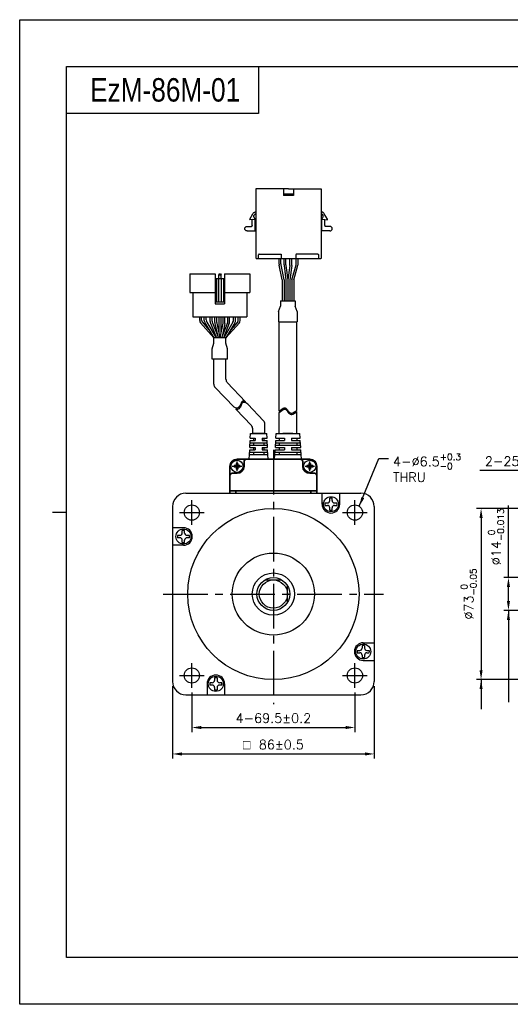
# Model space of a CAD drawing. Header units: millimetres. Extents: x 0 to 594, y 0 to 420.
# Tile 1 of 4: x 0 to 209, y 0 to 420. Entities that reach past the tile are written whole.
import ezdxf

# ---------------------------------------------------------------- set-up
doc = ezdxf.new("R2010")
doc.units = ezdxf.units.MM
doc.header["$PDSIZE"] = -1
for name, pattern in [('AI-Linetype-1', [7.92, 5.04, -2.88]), ('AI-Linetype-2', [7.92, 5.04, -2.88]), ('CENTER2', [28.575, 19.05, -3.175, 3.175, -3.175])]:
    doc.linetypes.add(name, pattern=pattern)
doc.layers.add('DIM', color=3, linetype='Continuous')
doc.layers.add('Layer 1', color=7, linetype='Continuous')
doc.layers.add('Visible (ISO)', color=7, linetype='Continuous', lineweight=35)
doc.styles.add('H', font='txt')
doc.styles.get("Standard").update_dxf_attribs({"font": 'txt.shx', "bigfont": 'whgtxt.shx'})
doc.dimstyles.new('ISO-25', dxfattribs={"dimtxt": 2.5, "dimasz": 2.5, "dimexe": 1.25, "dimexo": 0.625, "dimtad": 1, "dimtxsty": 'Standard', "dimcen": 2.5, "dimadec": 0, "dimazin": 0, "dimtfac": 1, "dimtmove": 0, "dimatfit": 3, "dimfxl": 0, "dimarcsym": 0})

# ---------------------------------------------------------------- blocks, each defined once
blk = doc.blocks.new('*D11')
at = {"color": 8, "lineweight": -2}
for p, q in [((231.46, 227.65), (196.12, 227.65)), ((231.46, 183), (231.46, 229.65)), ((252.46, 227.65), (235.46, 227.65)), ((256.46, 183), (256.46, 229.65))]:
    blk.add_line(p, q, dxfattribs=at)
at = {"color": 8}
for points in [[(235.46, 228.32), (235.46, 226.99), (231.46, 227.65)], [(252.46, 228.32), (252.46, 226.99), (256.46, 227.65)]]:
    blk.add_solid(points, dxfattribs=at)
at = {"layer": 'Defpoints', "color": 0}
for p in [(231.46, 227.65), (231.46, 181), (256.46, 181)]:
    blk.add_point(p, dxfattribs=at)
at = {"color": 3, "insert": (211.79, 231.65), "char_height": 4, "attachment_point": 5}
blk.add_mtext('\\A1;2-25±0.3', dxfattribs=at)
blk = doc.blocks.new('*D12')
at = {"color": 8, "lineweight": -2}
for p, q in [((264.86, 211.5), (194.62, 211.5)), ((196.62, 207.5), (196.62, 142.5)), ((264.86, 138.5), (194.62, 138.5))]:
    blk.add_line(p, q, dxfattribs=at)
at = {"color": 8}
for points in [[(195.96, 207.5), (197.29, 207.5), (196.62, 211.5)], [(195.96, 142.5), (197.29, 142.5), (196.62, 138.5)]]:
    blk.add_solid(points, dxfattribs=at)
at = {"layer": 'Defpoints', "color": 0}
for p in [(266.86, 211.5), (196.62, 138.5), (266.86, 138.5)]:
    blk.add_point(p, dxfattribs=at)
at = {"color": 3, "insert": (191.36, 175), "char_height": 4, "attachment_point": 5, "rotation": 90}
blk.add_mtext('\\A1;%%C73{\\H2.800000;\\S 0^ -0.05;}', dxfattribs=at)
blk = doc.blocks.new('*D15')
at = {"color": 8, "lineweight": -2}
for p, q in [((65.1, 135.7), (65.1, 104.79)), ((151.1, 135.7), (151.1, 104.79)), ((69.1, 106.79), (147.1, 106.79))]:
    blk.add_line(p, q, dxfattribs=at)
at = {"color": 8}
for points in [[(69.1, 107.46), (69.1, 106.13), (65.1, 106.79)], [(147.1, 107.46), (147.1, 106.13), (151.1, 106.79)]]:
    blk.add_solid(points, dxfattribs=at)
at = {"layer": 'Defpoints', "color": 0}
for p in [(65.1, 137.7), (151.1, 137.7), (151.1, 106.79)]:
    blk.add_point(p, dxfattribs=at)
at = {"color": 3, "insert": (108.1, 110.79), "char_height": 4, "attachment_point": 5}
blk.add_mtext('\\A1;{\\Famgdt|c129;o} 86±0.5', dxfattribs=at)
blk = doc.blocks.new('*D16')
at = {"color": 8, "lineweight": -2}
for p, q in [((73.35, 133), (73.35, 116.07)), ((142.85, 133), (142.85, 116.07)), ((77.35, 118.07), (138.85, 118.07))]:
    blk.add_line(p, q, dxfattribs=at)
at = {"color": 8}
for points in [[(77.35, 118.74), (77.35, 117.4), (73.35, 118.07)], [(138.85, 118.74), (138.85, 117.4), (142.85, 118.07)]]:
    blk.add_solid(points, dxfattribs=at)
at = {"layer": 'Defpoints', "color": 0}
for p in [(73.35, 135), (142.85, 135), (142.85, 118.07)]:
    blk.add_point(p, dxfattribs=at)
at = {"color": 3, "insert": (108.1, 122.07), "char_height": 4, "attachment_point": 5}
blk.add_mtext('\\A1;4-69.5±0.2', dxfattribs=at)
blk = doc.blocks.new('*D19')
at = {"color": 8, "lineweight": -2}
for p, q in [((208.29, 182), (208.29, 212.8)), ((256.19, 182), (206.29, 182)), ((208.29, 172), (208.29, 178)), ((230.46, 168), (206.29, 168))]:
    blk.add_line(p, q, dxfattribs=at)
at = {"color": 8}
for points in [[(207.62, 178), (208.95, 178), (208.29, 182)], [(207.62, 172), (208.95, 172), (208.29, 168)]]:
    blk.add_solid(points, dxfattribs=at)
at = {"layer": 'Defpoints', "color": 0}
for p in [(208.29, 182), (258.19, 182), (232.46, 168)]:
    blk.add_point(p, dxfattribs=at)
at = {"color": 3, "insert": (203.02, 199.4), "char_height": 4, "attachment_point": 5, "rotation": 90}
blk.add_mtext('\\A1;%%C14{\\H2.800000;\\S 0^ -0.013;}', dxfattribs=at)

msp = doc.modelspace()

# ---------------------------------------------------------------- linework, layer by layer
for p, q in [((101.7014, 400), (101.7014, 380)), ((101.7014, 380), (20, 380)), ((98.0836, 334.9318), (98.0836, 334.6452)), ((110.5149, 315.7345), (110.5149, 318.0142)), ((111.8522, 309.0142), (110.5557, 315.3325)), ((111.3149, 315.8157), (111.3149, 318.0142)), ((112.6688, 309.0142), (111.3557, 315.4137)), ((112.651, 315.4196), (112.651, 318.0142)), ((112.6685, 315.1561), (113.4849, 309.0142)), ((113.451, 315.4726), (113.451, 318.0142)), ((113.4685, 315.209), (114.292, 309.0142)), ((113.7317, 318.0169), (113.7317, 318.0062)), ((115.1336, 315.209), (114.3101, 309.0142)), ((115.9336, 315.1561), (115.1172, 309.0142)), ((115.151, 315.4726), (115.151, 318.0142)), ((115.9332, 309.0142), (117.7523, 315.4638)), ((115.951, 315.4196), (115.951, 318.0142)), ((116.7644, 309.0142), (118.5523, 315.3532)), ((117.8274, 316.0068), (117.8274, 318.0142)), ((118.6274, 315.8961), (118.6274, 318.0142)), ((83.3096, 311.6224), (83.3096, 298.8224)), ((85.0096, 311.6224), (84.8096, 311.1224)), ((84.8096, 309.6224), (84.8096, 311.1224)), ((84.8096, 311.1224), (85.8096, 311.1224)), ((85.0096, 311.6224), (85.6096, 311.6224)), ((85.6096, 311.6224), (85.8096, 311.1224)), ((85.8096, 309.6224), (85.8096, 311.1224)), ((87.3096, 311.6224), (87.3096, 298.8224)), ((87.3096, 311.6224), (98.1096, 311.6224)), ((98.1096, 311.6224), (98.1096, 303.6224)), ((83.3096, 309.6224), (87.3096, 309.6224)), ((83.8096, 309.6224), (83.8096, 299.6224)), ((84.7096, 309.6224), (84.7096, 299.6224)), ((85.9096, 309.6224), (85.9096, 299.6224)), ((86.8096, 309.6224), (86.8096, 299.6224)), ((111.8522, 309.0142), (111.8522, 300.0575)), ((112.6688, 309.0142), (112.6688, 300.0575)), ((113.4849, 309.0142), (113.4849, 300.0575)), ((114.292, 309.0142), (114.292, 300.0575)), ((115.1172, 309.0142), (115.1172, 300.0575)), ((115.9332, 309.0142), (115.9332, 300.0575)), ((116.7644, 309.0142), (116.7644, 300.0575)), ((72.5096, 303.6224), (83.3096, 303.6224)), ((73.8096, 303.6224), (73.8096, 293.2224)), ((87.3096, 303.6224), (98.1096, 303.6224)), ((96.8096, 303.6224), (96.8096, 293.2224)), ((83.3096, 299.6224), (87.3096, 299.6224)), ((83.3096, 298.8224), (87.3096, 298.8224)), ((111.2101, 300.0575), (117.4101, 300.0575)), ((111.2101, 300.0575), (111.2101, 297.8088)), ((117.4101, 300.0575), (117.4101, 297.8088)), ((110.3101, 295.4842), (111.2101, 297.8088)), ((110.3101, 295.4842), (110.3101, 291.0731)), ((118.3101, 295.4829), (117.4101, 297.8088)), ((118.3101, 295.4829), (118.3101, 291.0731)), ((73.8096, 293.2224), (96.8096, 293.2224)), ((78.6689, 293.2224), (91.9689, 293.2224)), ((84.9189, 293.2224), (84.9189, 286.1053)), ((85.7189, 293.2224), (85.7189, 286.1053)), ((110.3101, 291.0731), (118.3101, 291.0731)), ((110.5603, 253), (110.5603, 291.0731)), ((118.0603, 253.2309), (118.0603, 291.0731)), ((82.7096, 264.5259), (82.7096, 275.238)), ((87.9096, 275.238), (82.7096, 275.238)), ((87.9096, 266.6047), (87.9096, 275.238)), ((88.4608, 265.2259), (96.2625, 257.0276)), ((83.2608, 263.1471), (91.329, 254.6687)), ((92.1398, 253.8167), (98.7467, 246.8739)), ((97.1929, 256.0499), (103.9467, 248.9527)), ((110.5603, 253), (112.2897, 254.2267)), ((110.5603, 252.4255), (112.2897, 253.6522)), ((110.5603, 243.5003), (110.5603, 252.4255)), ((112.2897, 254.2267), (112.699, 254.4045)), ((112.2897, 253.6522), (112.699, 253.83)), ((112.699, 254.4045), (113.0846, 254.4272)), ((112.699, 253.83), (113.0846, 253.8527)), ((113.0846, 254.4272), (113.3514, 254.3177)), ((113.0846, 253.8527), (113.3514, 253.7432)), ((113.3514, 254.3177), (113.5971, 254.1156)), ((113.3514, 253.7432), (113.5971, 253.5411)), ((113.5971, 254.1156), (113.8318, 253.848)), ((113.5971, 253.5411), (113.8318, 253.2735)), ((113.8318, 253.848), (114.0658, 253.5421)), ((113.8318, 253.2735), (114.0658, 252.9676)), ((114.0658, 253.5421), (114.3101, 253.2249)), ((114.0658, 252.9676), (114.3101, 252.6504)), ((114.3101, 253.2249), (114.62, 252.8707)), ((114.3101, 252.6504), (114.62, 252.2963)), ((114.62, 252.8707), (114.9526, 252.563)), ((114.62, 252.2963), (114.9526, 251.9885)), ((114.9526, 252.563), (115.3016, 252.3262)), ((115.3016, 252.3262), (115.662, 252.1846)), ((115.662, 252.1846), (116.0281, 252.1629)), ((116.0281, 252.1629), (116.3437, 252.2526)), ((116.3437, 252.2526), (118.0603, 253.2309)), ((116.3437, 251.6782), (118.0603, 252.6564)), ((118.0603, 243.5003), (118.0603, 252.6564)), ((114.9526, 251.9885), (115.3016, 251.7517)), ((115.3016, 251.7517), (115.662, 251.6102)), ((115.662, 251.6102), (116.0281, 251.5884)), ((116.0281, 251.5884), (116.3437, 251.6782)), ((99.2979, 243.5003), (99.2979, 245.4952)), ((104.4979, 243.5003), (104.4979, 247.574)), ((98.0814, 237.5003), (98.2177, 240.5003)), ((98.1723, 239.5003), (105.5359, 239.5003)), ((98.2177, 240.5003), (100.3541, 240.5003)), ((98.2632, 241.5003), (98.3541, 243.5003)), ((98.2632, 241.5003), (100.3541, 241.5003)), ((98.3541, 243.5003), (105.3541, 243.5003)), ((99.2979, 243.5003), (104.5861, 243.5003)), ((101.8979, 243.5003), (99.7041, 243.5003)), ((99.7041, 243.5003), (104.0041, 243.5003)), ((99.7041, 241.5003), (99.7041, 240.5003)), ((99.7041, 239.5003), (99.7041, 238.5003)), ((100.3541, 241.5003), (100.3541, 240.5003)), ((103.3541, 241.5003), (105.445, 241.5003)), ((103.3541, 241.5003), (105.445, 241.5003)), ((103.3541, 241.5003), (103.3541, 240.5003)), ((103.3541, 240.5003), (105.4905, 240.5003)), ((103.3541, 240.5003), (105.4905, 240.5003)), ((104.0041, 241.5003), (104.0041, 240.5003)), ((104.0041, 239.5003), (104.0041, 238.5003)), ((105.445, 241.5003), (105.3541, 243.5003)), ((105.6268, 237.5003), (105.4905, 240.5003)), ((108.945, 237.5003), (109.1496, 240.5003)), ((109.0814, 239.5003), (119.6268, 239.5003)), ((109.1496, 240.5003), (112.8103, 240.5003)), ((109.2177, 241.5003), (109.3541, 243.5003)), ((109.2177, 241.5003), (112.8103, 241.5003)), ((109.3541, 243.5003), (119.3541, 243.5003)), ((110.5603, 241.5003), (110.5603, 240.5003)), ((110.5603, 239.5003), (110.5603, 238.5003)), ((114.3541, 243.5003), (112.1603, 243.5003)), ((112.1603, 243.5003), (116.4603, 243.5003)), ((112.8103, 241.5003), (112.8103, 240.5003)), ((115.8103, 241.5003), (117.9012, 241.5003)), ((115.8103, 241.5003), (119.4905, 241.5003)), ((115.8103, 241.5003), (115.8103, 240.5003)), ((115.8103, 240.5003), (117.9467, 240.5003)), ((115.8103, 240.5003), (119.5586, 240.5003)), ((118.0603, 241.5003), (118.0603, 240.5003)), ((118.0603, 239.5003), (118.0603, 238.5003)), ((119.4905, 241.5003), (119.3541, 243.5003)), ((119.7632, 237.5003), (119.5586, 240.5003)), ((97.8541, 232.5003), (98.0359, 236.5003)), ((97.9905, 235.5003), (105.7177, 235.5003)), ((98.0359, 236.5003), (100.3541, 236.5003)), ((98.0814, 237.5003), (100.3541, 237.5003)), ((98.1268, 238.5003), (105.5814, 238.5003)), ((99.7041, 237.5003), (99.7041, 236.5003)), ((99.7041, 235.5003), (99.7041, 234.5003)), ((100.3541, 237.5003), (100.3541, 236.5003)), ((103.3541, 237.5003), (105.6268, 237.5003)), ((103.3541, 237.5003), (103.3541, 236.5003)), ((103.3541, 236.5003), (105.6723, 236.5003)), ((104.0041, 237.5003), (104.0041, 236.5003)), ((104.0041, 235.5003), (104.0041, 234.5003)), ((105.8541, 232.5003), (105.6723, 236.5003)), ((108.6041, 232.5003), (108.8768, 236.5003)), ((108.8086, 235.5003), (119.8996, 235.5003)), ((108.8768, 236.5003), (112.8103, 236.5003)), ((108.945, 237.5003), (112.8103, 237.5003)), ((109.0132, 238.5003), (119.695, 238.5003)), ((110.5603, 237.5003), (110.5603, 236.5003)), ((110.5603, 235.5003), (110.5603, 234.5003)), ((112.8103, 237.5003), (112.8103, 236.5003)), ((115.8103, 237.5003), (119.7632, 237.5003)), ((115.8103, 237.5003), (115.8103, 236.5003)), ((115.8103, 236.5003), (119.8314, 236.5003)), ((118.0603, 237.5003), (118.0603, 236.5003)), ((118.0603, 235.5003), (118.0603, 234.5003)), ((120.1041, 232.5003), (119.8314, 236.5003)), ((97.8541, 232.5003), (105.8541, 232.5003)), ((97.945, 234.5003), (105.7632, 234.5003)), ((108.6041, 232.5003), (120.1041, 232.5003)), ((108.7405, 234.5003), (119.9677, 234.5003)), ((109.1676, 232.5003), (117.1676, 232.5003)), ((70.8041, 218.0003), (145.4041, 218.0003)), ((128.8882, 213.319), (128.8882, 218.0003)), ((132.1249, 214.8551), (132.1249, 215.8693)), ((133.1293, 214.8551), (133.1293, 215.8737)), ((136.3882, 213.319), (136.3882, 218.0003)), ((65.1041, 212.3003), (65.1041, 137.7003)), ((130.0881, 212.8054), (131.1249, 212.8054)), ((130.0927, 213.8551), (131.1249, 213.8551)), ((132.1249, 210.7688), (132.1249, 211.8054)), ((133.1293, 210.7644), (133.1293, 211.8054)), ((134.1293, 213.8551), (135.1838, 213.8551)), ((134.1293, 212.8054), (135.1884, 212.8054)), ((151.1041, 212.3003), (151.1041, 137.7003)), ((69.7854, 203.2844), (65.1041, 203.2844)), ((69.2493, 201.0255), (69.2493, 202.08)), ((70.299, 201.0255), (70.299, 202.0846)), ((68.2493, 200.0255), (67.2308, 200.0255)), ((68.2493, 199.0211), (67.2351, 199.0211)), ((69.2493, 196.9889), (69.2493, 198.0211)), ((70.299, 196.9843), (70.299, 198.0211)), ((72.34, 200.0255), (71.299, 200.0255)), ((72.3356, 199.0211), (71.299, 199.0211)), ((69.7854, 195.7844), (65.1041, 195.7844)), ((104.4986, 181.0003), (111.7097, 181.0003)), ((114.1041, 171.3948), (114.1041, 178.6059)), ((145.9092, 153.0163), (145.9092, 151.9795)), ((146.4228, 154.2162), (151.1041, 154.2162)), ((146.9589, 153.0117), (146.9589, 151.9795)), ((143.8682, 149.9751), (144.9092, 149.9751)), ((143.8726, 150.9795), (144.9092, 150.9795)), ((145.9092, 148.9751), (145.9092, 147.916)), ((146.9589, 148.9751), (146.9589, 147.9206)), ((147.9589, 150.9795), (148.9731, 150.9795)), ((147.9589, 149.9751), (148.9775, 149.9751)), ((146.4228, 146.7162), (151.1041, 146.7162)), ((83.0789, 139.2362), (83.0789, 138.1952)), ((84.0833, 139.2318), (84.0833, 138.1952)), ((79.82, 136.6816), (79.82, 132.0003)), ((82.0789, 137.1952), (81.0198, 137.1952)), ((82.0789, 136.1455), (81.0244, 136.1455)), ((83.0789, 135.1455), (83.0789, 134.127)), ((84.0833, 135.1455), (84.0833, 134.1314)), ((86.1201, 137.1952), (85.0833, 137.1952)), ((86.1155, 136.1455), (85.0833, 136.1455)), ((87.32, 136.6816), (87.32, 132.0003)), ((70.8041, 132.0003), (145.4041, 132.0003))]:
    msp.add_line(p, q)
at = {"color": 0}
for p, q in [((121.8879, 318.0142), (101.2426, 318.0142)), ((72.5096, 311.6224), (72.5096, 303.6224)), ((72.5096, 311.6224), (83.3096, 311.6224)), ((76.731, 291.6769), (76.731, 293.2224)), ((77.531, 291.8939), (77.531, 293.2224)), ((78.6689, 291.7491), (78.6689, 293.2224)), ((78.9431, 290.7383), (82.7596, 284.2224)), ((79.4689, 291.9661), (79.4689, 293.2224)), ((79.7431, 290.9553), (83.6867, 284.2224)), ((81.1504, 291.2285), (81.1504, 293.2224)), ((81.2936, 290.4851), (83.8011, 284.2224)), ((81.9504, 291.3827), (81.9504, 293.2224)), ((82.0936, 290.6393), (84.6628, 284.2224)), ((83.1689, 290.8415), (83.1689, 293.2224)), ((83.9689, 290.8863), (83.9689, 293.2224)), ((88.5256, 290.6393), (85.9564, 284.2224)), ((86.6689, 290.8863), (86.6689, 293.2224)), ((89.3256, 290.4851), (86.8182, 284.2224)), ((90.8946, 290.9553), (86.9511, 284.2224)), ((87.4689, 290.8424), (87.4689, 293.2224)), ((91.6946, 290.7383), (87.8782, 284.2224)), ((88.6689, 291.3827), (88.6689, 293.2224)), ((89.4689, 291.2285), (89.4689, 293.2224)), ((91.1689, 291.9661), (91.1689, 293.2224)), ((91.9689, 291.7491), (91.9689, 293.2224)), ((93.0882, 291.8939), (93.0882, 293.2224)), ((93.8882, 291.6769), (93.8882, 293.2224)), ((82.0898, 279.6478), (82.7102, 281.9737)), ((87.9094, 284.2224), (82.7102, 284.2224)), ((82.7102, 281.9737), (82.7102, 284.2224)), ((87.9094, 281.9737), (87.9094, 284.2224)), ((88.5295, 279.6492), (87.9094, 281.9737)), ((82.0898, 275.238), (82.0898, 279.6478)), ((88.5295, 275.238), (88.5295, 279.6492)), ((88.5295, 275.238), (82.0898, 275.238)), ((94.3258, 256.4785), (94.179, 256.1225)), ((94.4833, 256.7977), (94.3258, 256.4785)), ((94.6319, 256.2428), (94.4745, 255.9236)), ((94.6683, 257.0566), (94.4833, 256.7977)), ((94.817, 256.5017), (94.6319, 256.2428)), ((94.8976, 257.2314), (94.6683, 257.0566)), ((95.0463, 256.6765), (94.817, 256.5017)), ((95.276, 257.3093), (94.8976, 257.2314)), ((95.4247, 256.7544), (95.0463, 256.6765)), ((95.7173, 257.2435), (95.276, 257.3093)), ((95.866, 256.6886), (95.4247, 256.7544)), ((96.2424, 257.0487), (95.7173, 257.2435)), ((96.3307, 256.5162), (95.866, 256.6886)), ((96.2625, 257.0276), (96.182, 257.0711)), ((97.1929, 256.0499), (96.3307, 256.5162)), ((91.9722, 254.3766), (91.329, 254.6687)), ((92.3125, 254.2875), (91.9722, 254.3766)), ((92.4612, 253.7326), (92.1209, 253.8217)), ((92.6405, 254.2824), (92.3125, 254.2875)), ((92.7892, 253.7275), (92.4612, 253.7326)), ((92.9885, 254.3982), (92.6405, 254.2824)), ((93.1372, 253.8433), (92.7892, 253.7275)), ((93.3, 254.6282), (92.9885, 254.3982)), ((93.4487, 254.0733), (93.1372, 253.8433)), ((93.5758, 254.9473), (93.3, 254.6282)), ((93.7245, 254.3924), (93.4487, 254.0733)), ((93.8175, 255.3306), (93.5758, 254.9473)), ((93.9661, 254.7757), (93.7245, 254.3924)), ((94.0251, 255.7529), (93.8175, 255.3306)), ((94.1738, 255.198), (93.9661, 254.7757)), ((94.179, 256.1225), (94.0251, 255.7529)), ((94.3277, 255.5676), (94.1738, 255.198)), ((94.4745, 255.9236), (94.3277, 255.5676))]:
    msp.add_line(p, q, dxfattribs=at)
at = {"lineweight": 35}
for p, q in [((104.0041, 243.5003), (101.8979, 243.5003)), ((116.4603, 243.5003), (114.3541, 243.5003)), ((105.7906, 232.5003), (97.9176, 232.5003)), ((106.9771, 232.5003), (109.2311, 232.5003)), ((117.1041, 232.5003), (109.2311, 232.5003)), ((118.2468, 232.5003), (110.3738, 232.5003))]:
    msp.add_line(p, q, dxfattribs=at)
at = {"color": 1, "linetype": 'CENTER2'}
for p, q in [((108.1041, 236.5003), (108.1041, 128.0003)), ((73.3541, 204.5003), (73.3541, 215.0003)), ((142.8541, 204.5003), (142.8541, 215.0003)), ((68.1041, 209.7503), (78.6041, 209.7503)), ((137.6041, 209.7503), (148.1041, 209.7503)), ((61.1041, 175.0003), (155.1041, 175.0003)), ((73.3541, 135.0003), (73.3541, 145.5003)), ((142.8541, 135.0003), (142.8541, 145.5003)), ((68.1041, 140.2503), (78.6041, 140.2503)), ((137.6041, 140.2503), (148.1041, 140.2503))]:
    msp.add_line(p, q, dxfattribs=at)
at = {"linetype": 'Continuous'}
for p, q in [((91.3541, 229.8503), (91.3541, 229.1503)), ((92.1041, 229.8503), (91.3541, 229.8503)), ((92.1041, 229.1503), (91.3541, 229.1503)), ((92.9541, 230.7503), (92.2541, 230.7503)), ((92.2541, 230.7503), (92.2541, 230.0003)), ((92.2541, 229.0003), (92.2541, 228.2503)), ((92.9541, 228.2503), (92.2541, 228.2503)), ((92.9541, 230.7503), (92.9541, 230.0003)), ((92.9541, 229.0003), (92.9541, 228.2503)), ((93.8541, 229.8503), (93.1041, 229.8503)), ((93.8541, 229.1503), (93.1041, 229.1503)), ((93.8541, 229.8503), (93.8541, 229.1503)), ((122.3541, 229.8503), (122.3541, 229.1503)), ((123.1041, 229.8503), (122.3541, 229.8503)), ((123.1041, 229.1503), (122.3541, 229.1503)), ((123.9541, 230.7503), (123.2541, 230.7503)), ((123.2541, 230.7503), (123.2541, 230.0003)), ((123.2541, 229.0003), (123.2541, 228.2503)), ((123.9541, 228.2503), (123.2541, 228.2503)), ((123.9541, 230.7503), (123.9541, 230.0003)), ((123.9541, 229.0003), (123.9541, 228.2503)), ((124.8541, 229.8503), (124.1041, 229.8503)), ((124.8541, 229.1503), (124.1041, 229.1503)), ((124.8541, 229.8503), (124.8541, 229.1503))]:
    msp.add_line(p, q, dxfattribs=at)
at = {"color": 4}
msp.add_line((14, 210), (20, 210), dxfattribs=at)
at = {"color": 6}
msp.add_lwpolyline([(0, 420), (594, 420), (594, 0), (0, 0)], close=True, dxfattribs=at)
at = {"color": 4}
msp.add_lwpolyline([(20, 400), (574, 400), (574, 20), (20, 20)], close=True, dxfattribs=at)
for centre, radius in [((92.6041, 229.5003), 2.6), ((123.6041, 229.5003), 2.6), ((132.6382, 213.319), 3.204), ((73.3541, 209.7503), 3.25), ((108.1041, 175.0003), 36.5), ((142.8541, 209.7503), 3.25), ((69.7854, 199.5344), 3.204), ((108.1041, 175.0003), 17.5), ((108.1041, 175.0003), 9), ((108.1041, 175.0003), 7), ((108.1041, 175.0003), 6), ((146.4228, 150.4662), 3.204), ((73.3541, 140.2503), 3.25), ((142.8541, 140.2503), 3.25), ((83.57, 136.6816), 3.204)]:
    msp.add_circle(centre, radius)
for centre, radius, start, end in [((112.5149, 315.7345), 2, 180, 191.595436), ((113.3149, 315.8157), 2, 180, 191.595436), ((114.651, 315.4196), 2, 180, 187.571875), ((115.451, 315.4726), 2, 180, 187.571875), ((113.151, 315.4726), 2, 352.428125, 0), ((113.951, 315.4196), 2, 352.428125, 0), ((115.8274, 316.0068), 2, 344.249037, 0), ((116.6274, 315.8961), 2, 344.249037, 0), ((85.1689, 290.8415), 2, 180, 192.18873), ((85.9689, 290.8863), 2, 180, 191.729285), ((84.6689, 290.8863), 2, 348.270715, 0), ((85.4689, 290.8424), 2, 347.756403, 0), ((89.9096, 266.6047), 2, 180, 223.580034), ((84.7096, 264.5259), 2, 180, 223.580034), ((102.4979, 247.574), 2, 0, 43.580034), ((97.2979, 245.4952), 2, 0, 43.580034), ((70.8041, 212.3003), 5.7, 90, 180), ((131.1249, 214.8551), 1, 270, 360), ((132.6382, 213.319), 2.6014, 79.119317, 101.38172), ((134.1293, 214.8551), 1, 180, 270), ((145.4041, 212.3003), 5.7, 0, 90), ((132.6382, 213.319), 3.75, 180, 0), ((132.6382, 213.319), 2.6014, 168.108964, 191.3888), ((131.1249, 211.8054), 1, 0, 90), ((132.6382, 213.319), 2.6014, 258.61828, 280.880683), ((134.1293, 211.8054), 1, 90, 180), ((132.6382, 213.319), 2.6014, 348.6112, 11.891036), ((69.7854, 199.5344), 2.6014, 78.6112, 101.891036), ((69.7854, 199.5344), 3.75, 270, 90), ((69.7854, 199.5344), 2.6014, 169.119317, 191.38172), ((68.2493, 201.0255), 1, 270, 0), ((68.2493, 198.0211), 1, 0, 90), ((71.299, 201.0255), 1, 180, 270), ((71.299, 198.0211), 1, 90, 180), ((69.7854, 199.5344), 2.6014, 348.61828, 10.880683), ((69.7854, 199.5344), 2.6014, 258.108964, 281.3888), ((146.4228, 150.4662), 3.75, 90, 270), ((144.9092, 151.9795), 1, 270, 360), ((146.4228, 150.4662), 2.6014, 78.108964, 101.3888), ((147.9589, 151.9795), 1, 180, 270), ((146.4228, 150.4662), 2.6014, 168.61828, 190.880683), ((144.9092, 148.9751), 1, 0, 90), ((146.4228, 150.4662), 2.6014, 258.6112, 281.891036), ((147.9589, 148.9751), 1, 90, 180), ((146.4228, 150.4662), 2.6014, 349.119317, 11.38172), ((83.57, 136.6816), 3.75, 0, 180), ((83.57, 136.6816), 2.6014, 78.61828, 100.880683), ((70.8041, 137.7003), 5.7, 180, 270), ((83.57, 136.6816), 2.6014, 168.6112, 191.891036), ((82.0789, 138.1952), 1, 270, 0), ((82.0789, 135.1455), 1, 0, 90), ((85.0833, 138.1952), 1, 180, 270), ((85.0833, 135.1455), 1, 90, 180), ((83.57, 136.6816), 2.6014, 348.108964, 11.3888), ((145.4041, 137.7003), 5.7, 270, 0), ((83.57, 136.6816), 2.6014, 259.119317, 281.38172)]:
    msp.add_arc(centre, radius, start, end)
at = {"color": 0}
for centre, start, end in [((78.731, 291.6769), 180, 210.358277), ((79.531, 291.8939), 180, 203.791628), ((80.6689, 291.7491), 180, 210.358277), ((81.4689, 291.9661), 180, 210.358277), ((83.1504, 291.2285), 180.000001, 201.819992), ((83.9504, 291.3827), 180.000001, 201.819992), ((86.6689, 291.3827), 338.180009, 0), ((87.4689, 291.2285), 338.180009, 0), ((89.1689, 291.9661), 329.641723, 0), ((89.9689, 291.7491), 329.641723, 0), ((91.0882, 291.8939), 336.208372, 0), ((91.8882, 291.6769), 329.641723, 0)]:
    msp.add_arc(centre, 2, start, end, dxfattribs=at)
at = {"linetype": 'Continuous'}
for centre, start, end in [((92.1041, 230.0003), 269.999999, 0.000009), ((92.1041, 229.0003), 359.999995, 89.999997), ((93.1041, 230.0003), 180, 270.000003), ((93.1041, 229.0003), 89.999997, 180), ((123.1041, 230.0003), 269.999999, 0.000009), ((123.1041, 229.0003), 359.999995, 89.999997), ((124.1041, 230.0003), 180, 270.000003), ((124.1041, 229.0003), 89.999997, 180)]:
    msp.add_arc(centre, 0.15, start, end, dxfattribs=at)
at = {"layer": 'DIM', "color": 0}
for p, q in [((77.0053, 290.6661), (82.7102, 284.2224)), ((77.701, 291.0871), (80.7675, 287.6235)), ((83.214, 290.4192), (84.4232, 284.8209)), ((84.0106, 290.4797), (85.3098, 284.2224)), ((86.6271, 290.4797), (85.328, 284.2224)), ((87.4234, 290.4183), (86.2237, 284.8901)), ((93.614, 290.6661), (87.9091, 284.2224)), ((92.9182, 291.0871), (89.8517, 287.6235))]:
    msp.add_line(p, q, dxfattribs=at)
at = {"layer": 'DIM', "color": 8}
for p, q in [((92.6041, 227.5003), (92.6041, 231.5003)), ((123.6041, 227.5003), (123.6041, 231.5003)), ((90.6041, 229.5003), (94.6041, 229.5003)), ((121.6041, 229.5003), (125.6041, 229.5003))]:
    msp.add_line(p, q, dxfattribs=at)
at = {"layer": 'Layer 1', "color": 7, "lineweight": 25}
for points in [[(100.6642, 347.8349), (100.6642, 337.1303)], [(114.6189, 347.8349), (100.6642, 347.8349)], [(112.4206, 347.8349), (112.4206, 344.9678)], [(116.7216, 347.8349), (116.7216, 344.9678), (112.4206, 344.9678)], [(116.7216, 345.541), (112.4206, 345.541)], [(114.6189, 347.8349), (128.4779, 347.8349)], [(128.4779, 347.8349), (128.4779, 337.1303)], [(98.0836, 334.9318), (99.4216, 337.2256)], [(99.4216, 337.2256), (99.5173, 337.4166), (99.8039, 337.7036), (99.9951, 337.7993), (100.1862, 337.9902), (100.3774, 337.9902), (100.6642, 338.1335)], [(99.8996, 335.6964), (99.8039, 335.8874), (99.8039, 336.461), (99.8996, 336.652), (100.2819, 337.0347), (100.4731, 337.1303), (100.6642, 337.1303)], [(100.6642, 337.1303), (100.6642, 318.2053)], [(129.7205, 337.2256), (129.625, 337.4166), (129.3382, 337.7036), (129.1471, 337.7993), (128.9559, 337.9902), (128.7648, 337.9902), (128.4779, 338.1335)], [(129.2425, 335.6964), (129.3382, 335.8874), (129.3382, 336.461), (129.2425, 336.652), (128.8602, 337.0347), (128.6691, 337.1303), (128.4779, 337.1303)], [(128.4779, 337.1303), (128.4779, 318.2053)], [(131.1543, 334.9318), (129.7205, 337.2256)], [(99.135, 334.7408), (98.0836, 334.6452)], [(99.135, 332.16), (99.135, 332.0643), (99.0393, 331.9687), (99.0393, 331.873), (98.9439, 331.873), (98.8482, 331.7777), (98.7527, 331.7777)], [(99.135, 332.16), (99.135, 334.7408)], [(100.3774, 334.8361), (99.8996, 335.6964)], [(100.3774, 329.8662), (100.3774, 334.8361)], [(128.7648, 334.8361), (129.2425, 335.6964)], [(128.7648, 329.8662), (128.7648, 334.8361)], [(130.0074, 332.16), (130.0074, 334.7408)], [(130.0074, 334.7408), (131.1543, 334.6452)], [(130.0074, 332.16), (130.0074, 332.0643), (130.1028, 331.9687), (130.1028, 331.873), (130.1985, 331.873), (130.294, 331.7777), (130.3897, 331.7777)], [(96.9367, 329.8662), (96.5544, 329.8662), (95.9807, 330.4394), (95.9807, 331.204), (96.5544, 331.7777), (96.9367, 331.7777)], [(96.9367, 331.7777), (98.7527, 331.7777)], [(96.9367, 329.8662), (100.3774, 329.8662)], [(132.2057, 329.8662), (128.7648, 329.8662)], [(132.2057, 331.7777), (130.3897, 331.7777)], [(132.2057, 329.8662), (132.588, 329.8662), (133.1615, 330.4394), (133.1615, 331.204), (132.588, 331.7777), (132.2057, 331.7777)], [(101.9068, 320.0213), (101.7157, 319.7345)], [(101.7157, 318.0142), (101.7157, 319.7345)], [(102.098, 320.0213), (101.9068, 320.0213)], [(102.098, 320.0213), (111.178, 320.0213)], [(111.178, 320.0213), (111.2737, 320.0213), (111.2737, 319.9257), (111.3691, 319.9257), (111.3691, 319.8302), (111.4648, 319.8302), (111.4648, 319.7345)], [(111.4648, 319.8302), (111.4648, 318.0142)], [(117.9642, 320.0213), (117.8687, 320.0213), (117.8687, 319.9257), (117.773, 319.9257), (117.773, 319.8302), (117.6775, 319.8302), (117.6775, 319.7345)], [(117.6775, 319.8302), (117.6775, 318.0142)], [(127.0442, 320.0213), (117.9642, 320.0213)], [(127.0442, 320.0213), (127.2355, 320.0213)], [(127.2355, 320.0213), (127.1399, 320.0213)], [(127.2355, 320.0213), (127.5222, 319.7345)], [(127.5222, 318.0142), (127.5222, 319.7345)], [(100.6642, 318.3008), (100.6642, 318.2053), (100.7597, 318.2053), (100.7597, 318.1096), (100.8554, 318.1096), (100.8554, 318.0142), (100.951, 318.0142)], [(100.6642, 318.3008), (100.6642, 318.2053), (100.7597, 318.2053), (100.7597, 318.1096), (100.8554, 318.1096), (100.8554, 318.0142), (100.951, 318.0142)], [(128.1913, 318.0142), (100.951, 318.0142)], [(128.4779, 318.3008), (128.4779, 318.2053), (128.3825, 318.2053), (128.3825, 318.1096), (128.2868, 318.1096), (128.2868, 318.0142), (128.1913, 318.0142)], [(128.4779, 318.3008), (128.4779, 318.2053), (128.3825, 318.2053), (128.3825, 318.1096), (128.2868, 318.1096), (128.2868, 318.0142), (128.1913, 318.0142)]]:
    msp.add_lwpolyline(points, dxfattribs=at)
at = {"layer": 'Layer 1', "color": 7, "linetype": 'AI-Linetype-1', "lineweight": 9}
msp.add_lwpolyline([(99.135, 334.7408), (100.3774, 334.8361)], dxfattribs=at)
at = {"layer": 'Layer 1', "color": 7, "linetype": 'AI-Linetype-2', "lineweight": 9}
msp.add_lwpolyline([(130.0074, 334.7408), (128.7648, 334.8361)], dxfattribs=at)
at = {"layer": 'Layer 1', "color": 7, "lineweight": 18}
msp.add_lwpolyline([(131.1543, 334.6452), (131.1543, 334.9318)], dxfattribs=at)
at = {"layer": 'Visible (ISO)'}
for p, q in [((92.6041, 232.5003), (96.6041, 232.5003)), ((95.6041, 231.5003), (95.6041, 229.5003)), ((119.6041, 232.5003), (96.6041, 232.5003)), ((119.6041, 232.5003), (123.6041, 232.5003)), ((120.6041, 229.5003), (120.6041, 231.5003)), ((89.6041, 225.5003), (89.6041, 229.5003)), ((126.6041, 229.5003), (126.6041, 225.5003)), ((89.6041, 225.5003), (89.6041, 219.0003)), ((92.6041, 226.5003), (90.6041, 226.5003)), ((125.6041, 226.5003), (123.6041, 226.5003)), ((126.6041, 219.0003), (126.6041, 225.5003)), ((89.6041, 218.0003), (89.6041, 219.0003)), ((90.6041, 219.0003), (89.6041, 219.0003)), ((90.6041, 219.0003), (125.6041, 219.0003)), ((92.1041, 219.0003), (92.1041, 218.0003)), ((124.1041, 218.0003), (124.1041, 219.0003)), ((126.6041, 219.0003), (125.6041, 219.0003)), ((126.6041, 219.0003), (126.6041, 218.0003))]:
    msp.add_line(p, q, dxfattribs=at)
for centre, radius, start, end in [((92.6041, 229.5003), 3, 90, 180), ((96.6041, 231.5003), 1, 90, 180), ((119.6041, 231.5003), 1, 0, 90), ((123.6041, 229.5003), 3, 0, 90), ((92.6041, 229.5003), 3, 270, 0), ((123.6041, 229.5003), 3, 180, 270), ((90.6041, 225.5003), 1, 90, 180), ((125.6041, 225.5003), 1, 0, 90)]:
    msp.add_arc(centre, radius, start, end, dxfattribs=at)

# ---------------------------------------------------------------- texts
at = {"insert": (30, 390), "char_height": 10, "attachment_point": 4, "style": 'H'}
msp.add_mtext_dynamic_manual_height_columns('{\\fArial|b0|i0|c0|p34;\\W0.8;EzM-86M-01}', width=125.985451, gutter_width=12.5, heights=[0], dxfattribs=at)
at = {"color": 3, "insert": (159.1186, 234.8769), "char_height": 4, "attachment_point": 1}
msp.add_mtext('\\A1;4-%%C6.5{\\H0.7x;\\S+0.3^ -0;}\\PTHRU', dxfattribs=at)

# ---------------------------------------------------------------- dimensions: what is measured, and where the dimension line sits
dim = msp.add_linear_dim(base=(231.4573, 227.652), p1=(256.4573, 181.0003), p2=(231.4573, 181.0003), text='2-<>', dimstyle='ISO-25', override={"dimscale": 2, "dimtxt": 2, "dimasz": 2, "dimexe": 1, "dimexo": 1, "dimgap": 1, "dimdec": 3, "dimzin": 9, "dimdsep": 46, "dimcen": 0, "dimclrd": 8, "dimclre": 8, "dimclrt": 3, "dimadec": 3, "dimazin": 2, "dimtol": 1, "dimtp": 0.3, "dimtm": 0.3, "dimtdec": 3, "dimfxl": 0.6, "dimtolj": 1, "dimtzin": 9, "dimarcsym": 1})
dim.commit()
dim.dimension.update_dxf_attribs({"geometry": '*D11', "text_midpoint": (211.7906, 227.652), "dimtype": 160})
for base, p1, p2, override, picture, middle in [((196.6248, 138.5003), (266.8573, 211.5003), (266.8573, 138.5003), {"dimscale": 2, "dimtxt": 2, "dimasz": 2, "dimexe": 1, "dimexo": 1, "dimgap": 1, "dimdec": 3, "dimzin": 9, "dimdsep": 46, "dimcen": 0, "dimclrd": 8, "dimclre": 8, "dimclrt": 3, "dimadec": 3, "dimazin": 2, "dimtol": 1, "dimtm": 0.05, "dimtfac": 0.7, "dimtdec": 3, "dimfxl": 0.6, "dimtolj": 1, "dimtzin": 9, "dimarcsym": 1}, '*D12', (191.3582, 175.0003)), ((208.2851, 182.0003), (232.4573, 168.0003), (258.1893, 182.0003), {"dimscale": 2, "dimtxt": 2, "dimasz": 2, "dimexe": 1, "dimexo": 1, "dimgap": 1, "dimdec": 3, "dimzin": 9, "dimdsep": 46, "dimcen": 0, "dimclrd": 8, "dimclre": 8, "dimclrt": 3, "dimadec": 3, "dimazin": 2, "dimtol": 1, "dimtm": 0.013, "dimtfac": 0.7, "dimtdec": 3, "dimfxl": 0.6, "dimtolj": 1, "dimtzin": 9, "dimarcsym": 1}, '*D19', (203.0184, 199.4003))]:
    dim = msp.add_linear_dim(base=base, p1=p1, p2=p2, angle=90, text='%%C<>', dimstyle='ISO-25', override=override)
    dim.commit()
    dim.dimension.update_dxf_attribs({"geometry": picture, "text_midpoint": middle})
for base, p1, p2, text, override, picture, middle in [((151.1041, 106.7927), (65.1041, 137.7003), (151.1041, 137.7003), '{\\Famgdt|c129;o} <>', {"dimscale": 2, "dimtxt": 2, "dimasz": 2, "dimexe": 1, "dimexo": 1, "dimgap": 1, "dimdec": 3, "dimzin": 9, "dimdsep": 46, "dimcen": 0, "dimclrd": 8, "dimclre": 8, "dimclrt": 3, "dimadec": 3, "dimazin": 2, "dimtol": 1, "dimtp": 0.5, "dimtm": 0.5, "dimtdec": 3, "dimfxl": 0.6, "dimtolj": 1, "dimtzin": 9, "dimarcsym": 1}, '*D15', (108.1041, 110.7927)), ((142.8541, 118.0706), (73.3541, 135.0003), (142.8541, 135.0003), '4-<>', {"dimscale": 2, "dimtxt": 2, "dimasz": 2, "dimexe": 1, "dimexo": 1, "dimgap": 1, "dimdec": 3, "dimzin": 9, "dimdsep": 46, "dimcen": 0, "dimclrd": 8, "dimclre": 8, "dimclrt": 3, "dimadec": 3, "dimazin": 2, "dimtol": 1, "dimtp": 0.2, "dimtm": 0.2, "dimtdec": 3, "dimfxl": 0.6, "dimtolj": 1, "dimtzin": 9, "dimarcsym": 1}, '*D16', (108.1041, 122.0706))]:
    dim = msp.add_linear_dim(base=base, p1=p1, p2=p2, text=text, dimstyle='ISO-25', override=override)
    dim.commit()
    dim.dimension.update_dxf_attribs({"geometry": picture, "text_midpoint": middle})

# ---------------------------------------------------------------- leaders
at = {"annotation_type": 0, "has_hookline": 1, "hookline_direction": 0, "text_width": 29.2667}
msp.add_leader([(144.7024, 212.4235), (153.1186, 232.8769), (157.1186, 232.8769)], dimstyle='ISO-25', override={"dimscale": 2, "dimtxt": 2, "dimasz": 2, "dimexe": 1, "dimexo": 1, "dimgap": 1, "dimtad": 0, "dimdec": 3, "dimzin": 9, "dimdsep": 46, "dimcen": 0, "dimclrd": 8, "dimclre": 8, "dimclrt": 3, "dimadec": 3, "dimazin": 2, "dimtdec": 3, "dimfxl": 0.6, "dimtolj": 1, "dimtzin": 1, "dimarcsym": 1}, dxfattribs=at)
for points in [[(208.2851, 168.0003), (208.2851, 128.9079)], [(196.6248, 138.5003), (196.6248, 125.8987)]]:
    msp.add_leader(points, dimstyle='ISO-25', override={"dimscale": 2, "dimtxt": 2, "dimasz": 2, "dimexe": 1, "dimexo": 1, "dimgap": 1, "dimtad": 0, "dimdec": 3, "dimzin": 9, "dimdsep": 46, "dimcen": 0, "dimclrd": 8, "dimclre": 8, "dimclrt": 3, "dimadec": 3, "dimazin": 2, "dimtdec": 3, "dimfxl": 0.6, "dimtolj": 1, "dimtzin": 1, "dimarcsym": 1})

doc.saveas('drawing.dxf')
